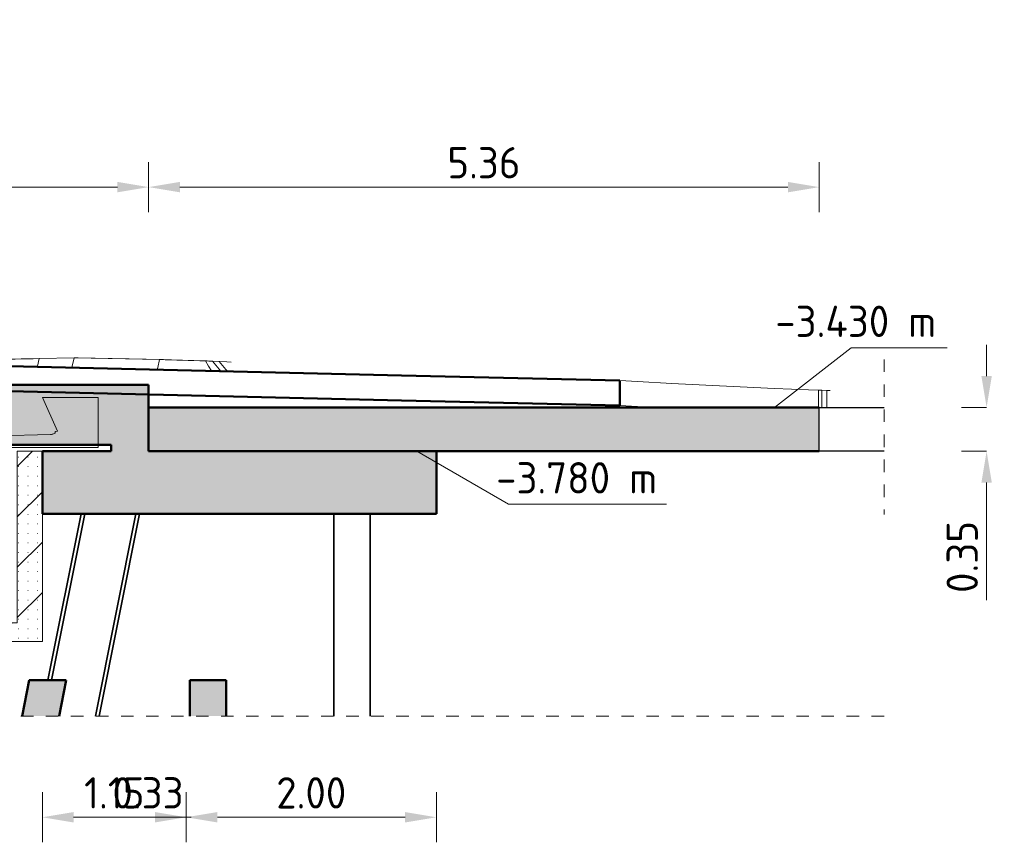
# Model space of a CAD drawing. Header units: metres. Extents: x 115954 to 115994, y 477007 to 477166.
# Tile 11 of 20: x 115974 to 115982, y 477106 to 477112. Entities that reach past the tile are written whole.
import ezdxf

# ---------------------------------------------------------------- set-up
doc = ezdxf.new("R2010")
doc.units = ezdxf.units.M
doc.linetypes.add('Hidden_2_0', pattern=[4, 2, -2])
doc.linetypes.add('XX-AFBREEK', pattern=[7, 4, -1, 1, -1])
doc.layers.get('Defpoints').update_dxf_attribs({"lineweight": 25})
for name, color, linetype, lineweight in [('G_IMPT', 8, 'Continuous', 18), ('N-CO-BC-BETONVORM-AD-1', 252, 'Continuous', 35), ('N-CO-BC-BETONVORM-G-1', 50, 'Continuous', 18), ('N-CO-BC-BETONVORM-G-2', 50, 'Continuous', 35), ('N-CO-BC-BETONVORM-GD', 90, 'Continuous', 18), ('N-CO-BC-BETONVORM-GD-1', 90, 'Continuous', 50), ('N-CO-BC-BETONVORM-GN-1', 7, 'Hidden_2_0', 25), ('X-XX-AL-AFBREEKLIJN-G', 7, 'XX-AFBREEK', 18), ('X-XX-AL-CONSTRUCTIELIJN-G', 7, 'Continuous', 35), ('X-XX-AL-M', 7, 'Continuous', 18), ('X-XX-AL-VERWIJZING_DOORSNEDE-M', 7, 'Continuous', 18)]:
    doc.layers.add(name, color=color, linetype=linetype, lineweight=lineweight)
doc.styles.add('NLCS-ISO-M100-T25', font='NLCS-ISO.ttf', dxfattribs={"height": 0.25})
doc.styles.add('NLCS-ISO_I', font='txt', dxfattribs={"height": 250})
doc.dimstyles.new('NLCS-M100-T25-PIJL_L2_H2', dxfattribs={"dimscale": 0.1, "dimtxt": 2.5, "dimasz": 2.5, "dimexe": 2, "dimexo": 2, "dimgap": 0.7, "dimtad": 1, "dimzin": 0, "dimdsep": 46, "dimtxsty": 'NLCS-ISO-M100-T25', "dimcen": 0, "dimdle": 2, "dimclrd": 256, "dimclre": 256, "dimclrt": 256, "dimazin": 0, "dimtfac": 1, "dimtdec": 3, "dimtofl": 0, "dimtmove": 0, "dimatfit": 3, "dimfxl": 2, "dimfxlon": 1, "dimtfillclr": 256, "dimtolj": 1, "dimtzin": 0, "dimlwd": -1, "dimlwe": -1, "dimarcsym": 0})
pattern_1 = [(45, (532535.8570000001, -4640), (-201.1577371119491, 201.1577371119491), []), (0, (532535.8570000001, -4640), (0, 76.2), [3.353, -72.847])]

# ---------------------------------------------------------------- blocks, each defined once
blk = doc.blocks.new('RHD_SC_Funderingspaal_Prefab_Betonpaal - 290x290 _Te Lood_-V1-Section 2')
at = {"layer": 'N-CO-BC-BETONVORM-G-2'}
for p, q in [((539345.054877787, -5895.686632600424), (539345.054877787, -4280.000000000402)), ((539635.054877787, -4280.000000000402), (539635.054877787, -5895.686632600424))]:
    blk.add_line(p, q, dxfattribs=at)
blk = doc.blocks.new('RHD_SC_Funderingspaal_Prefab_Betonpaal - 290x290 _Te Lood_-1085595-Section 2')
at = {"layer": 'N-CO-BC-BETONVORM-G-2'}
blk.add_hatch(color=256, dxfattribs=at).paths.add_polyline_path([(538195.0548777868, -5895.68663260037), (538485.0548777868, -5895.68663260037), (538485.0548777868, -5610.000000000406), (538195.0548777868, -5610.000000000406)], flags=0)
at = {"layer": 'N-CO-BC-BETONVORM-GD-1'}
for p, q in [((538485.0548777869, -5610.000000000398), (538195.0548777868, -5610.000000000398)), ((538195.0548777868, -5610.000000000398), (538195.0548777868, -5895.686632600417)), ((538485.0548777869, -5895.686632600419), (538485.0548777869, -5610.000000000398))]:
    blk.add_line(p, q, dxfattribs=at)
blk = doc.blocks.new('RHD_SC_Funderingspaal_Prefab_Betonpaal - 290x290 _5 op 1_-1085594-Section 2')
at = {"layer": 'N-CO-BC-BETONVORM-G-2'}
blk.add_hatch(color=256, dxfattribs=at).paths.add_polyline_path([(537148.7891171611, -5895.68663260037), (537205.926443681, -5610.000000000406), (536910.1833118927, -5610.000000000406), (536853.0459853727, -5895.68663260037)], flags=0)
at = {"layer": 'N-CO-BC-BETONVORM-GD-1'}
for p, q in [((536910.1833118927, -5610.000000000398), (536853.0459853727, -5895.686632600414)), ((537205.926443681, -5610.000000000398), (536910.1833118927, -5610.000000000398)), ((537148.7891171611, -5895.686632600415), (537205.926443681, -5610.000000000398))]:
    blk.add_line(p, q, dxfattribs=at)
blk = doc.blocks.new('RHD_SC_Funderingspaal_Prefab_Betonpaal - 400x400 _5 op 1_-1047954-Section 2')
at = {"layer": 'N-CO-BC-BETONVORM-G-2'}
for p, q in [((537089.0940972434, -5610.000000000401), (537355.0940972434, -4280.000000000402)), ((537763.0156583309, -4280.000000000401), (537439.8783318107, -5895.686632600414))]:
    blk.add_line(p, q, dxfattribs=at)
blk = doc.blocks.new('RHD_SC_Funderingspaal_Buisbaal_Staal - 457x6_0 _5 op 1_-1176725-Section 2')
at = {"layer": 'N-CO-BC-BETONVORM-G-2'}
for p, q in [((537326.0296860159, -4280.000000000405), (537060.0296860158, -5610.000000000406)), ((537468.9427430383, -5895.686632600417), (537792.0800695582, -4280.000000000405))]:
    blk.add_line(p, q, dxfattribs=at)
blk = doc.blocks.new('GM_SLD_Wegontwerp - BH5593-RHD-DO-ZZ-M3-N-000004_SLD_Wegontwerp_dwg-1131003-Section 2')
at = {"layer": 'G_IMPT'}
for p, q in [((536190.8701586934, -3086.063392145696), (536221.7684348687, -3057.866761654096)), ((537270.2479753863, -3033.866761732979), (536990.6020031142, -3039.681164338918)), ((537251.4401891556, -3111.421717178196), (537270.2479753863, -3033.866761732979)), ((537952.5098384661, -3048.052359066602), (537270.2479753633, -3033.866761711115)), ((537272.5436007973, -3033.866761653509), (537300.3191098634, -3033.866761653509)), ((537981.9287075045, -3048.038797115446), (537300.3191098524, -3033.866761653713)), ((538047.6829268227, -3050.505959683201), (537982.5809729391, -3048.052359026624)), ((538427.880230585, -3064.00535863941), (538375.3713355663, -3061.69015944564)), ((538429.7317865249, -3064.086996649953), (538427.8802305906, -3064.005358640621)), ((538432.9237460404, -3064.22773512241), (538429.7317865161, -3064.08699664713)), ((538490.4761564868, -3066.55478449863), (538432.9237460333, -3064.22773512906)), ((538525.5710148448, -3067.97379488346), (538490.4761564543, -3066.554784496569)), ((541630.7274633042, -3215.610717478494), (541773.8230683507, -3224.0137971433)), ((541773.8230683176, -3224.013797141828), (542047.197018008, -3239.067281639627)), ((542047.1970179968, -3239.067281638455), (542320.5709676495, -3253.120766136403)), ((542320.5709676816, -3253.120766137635), (542593.9449173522, -3266.174250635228)), ((542593.9449173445, -3266.174250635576), (542867.3188670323, -3278.227735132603)), ((542867.3188670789, -3278.227735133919), (543140.6928166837, -3289.281219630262)), ((543140.6928167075, -3289.281219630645), (543220.1089178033, -3292.304848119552)), ((543220.1089178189, -3292.304848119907), (543245.9294794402, -3293.273319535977)), ((543220.1089177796, -3292.304848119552), (543220.1089177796, -3430.000000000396)), ((543245.9294794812, -3293.273319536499), (543286.4303145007, -3294.788702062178)), ((543245.929479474, -3293.273319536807), (543245.929479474, -3429.999938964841)), ((543286.4303145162, -3294.788702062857), (543287.2144320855, -3294.817993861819)), ((543286.4303144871, -3294.788702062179), (543286.4303144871, -3429.999938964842)), ((543287.2144320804, -3294.817993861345), (543313.8359307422, -3295.807498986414)), ((543287.2144320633, -3294.817993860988), (543287.2144320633, -3429.999938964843)), ((541630.7274632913, -3415.610717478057), (541773.823068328, -3424.013797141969)), ((541773.8230683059, -3424.013797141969), (541881.6326594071, -3429.950390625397))]:
    blk.add_line(p, q, dxfattribs=at)
at = {"layer": 'G_IMPT', "flags": 128}
for points in [[(536974.8076254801, -3104.810161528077), (536975.5664359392, -3101.681164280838), (536990.6020031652, -3039.681164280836)], [(537933.1907620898, -3127.715647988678), (537937.4742712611, -3110.052359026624), (537952.5098384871, -3048.052359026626)], [(537954.2911513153, -3048.052359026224), (537967.5454056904, -3048.052359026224), (537982.5809729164, -3048.052359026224)], [(538367.7344668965, -3138.101301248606), (538343.9737583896, -3099.200094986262), (538318.7275159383, -3057.86676165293)], [(538442.0897814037, -3139.878403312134), (538428.2762665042, -3123.690159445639), (538375.3713355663, -3061.690159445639)], [(538495.494132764, -3141.154774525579), (538482.6367174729, -3126.086996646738), (538456.1842520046, -3095.086996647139), (538429.7317865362, -3064.08699664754)], [(538429.7317865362, -3064.08699664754), (538456.1842520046, -3095.086996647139), (538482.6367174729, -3126.086996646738), (538495.494132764, -3141.154774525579)], [(538429.7317865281, -3064.086996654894), (538456.1842519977, -3095.086996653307), (538482.6367174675, -3126.086996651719), (538495.4941327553, -3141.154774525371)], [(538495.4941327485, -3141.154774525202), (538482.6367174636, -3126.086996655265), (538456.1842519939, -3095.086996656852), (538429.7317865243, -3064.08699665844)]]:
    blk.add_lwpolyline(points, dxfattribs=at)
at = {"layer": 'G_IMPT'}
for points in [[(536990.6020031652, -3039.681164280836), (536734.3241470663, -3045.743030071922), (536478.0462909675, -3051.804895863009), (536221.7684348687, -3057.866761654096)], [(538318.7275159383, -3057.86676165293), (538196.6549567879, -3054.595294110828), (538074.5823976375, -3051.323826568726), (537952.5098384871, -3048.052359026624)], [(538375.3713355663, -3061.690159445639), (538356.4900623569, -3060.415693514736), (538337.6087891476, -3059.141227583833), (538318.7275159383, -3057.86676165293)]]:
    blk.add_open_spline(points, degree=3, dxfattribs=at)
at = {"layer": 'N-CO-BC-BETONVORM-G-2'}
for p, q in [((530925.2897150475, -3142.355334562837), (530925.2897150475, -3342.355334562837)), ((535705.0038224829, -3274.318297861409), (535705.0038224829, -3074.318297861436))]:
    blk.add_line(p, q, dxfattribs=at)
at = {"layer": 'N-CO-BC-BETONVORM-GD-1'}
for p, q in [((530925.2897150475, -3142.355334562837), (530299.0805011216, -3151.102172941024)), ((532571.4982332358, -3119.136215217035), (530925.2897150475, -3142.355334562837)), ((535705.0038224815, -3074.318297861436), (532571.4982332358, -3119.136215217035)), ((536229.4912544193, -3086.996999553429), (535705.0038224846, -3074.318297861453)), ((539887.4842755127, -3174.423527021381), (536229.4912544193, -3086.996999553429)), ((530299.0805011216, -3151.102172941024), (530299.0805010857, -3351.102172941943)), ((541630.7274633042, -3215.610717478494), (539887.4842755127, -3174.423527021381)), ((541630.7274632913, -3415.610717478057), (541630.7274633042, -3215.610717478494)), ((532571.4982331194, -3319.136215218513), (535705.0038224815, -3274.318297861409)), ((535705.0038224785, -3274.318297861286), (536229.4912544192, -3286.996999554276)), ((536229.4912544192, -3286.996999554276), (539887.4842752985, -3374.42352701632)), ((530299.0805010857, -3351.102172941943), (530925.2897150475, -3342.355334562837)), ((530925.2897150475, -3342.355334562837), (532571.4982331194, -3319.136215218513)), ((539887.4842752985, -3374.42352701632), (541630.7274632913, -3415.610717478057))]:
    blk.add_line(p, q, dxfattribs=at)
blk = doc.blocks.new('GM_SLD_Wegontwerp - GM_SLD_Wegontwerp-1131005-Section 2')
blk.add_blockref('GM_SLD_Wegontwerp - BH5593-RHD-DO-ZZ-M3-N-000004_SLD_Wegontwerp_dwg-1131003-Section 2', (0, 0))
blk = doc.blocks.new('Nieuwe landhoofden - Nieuwe landhoofden-1139905-Section 2')
at = {"layer": 'N-CO-BC-BETONVORM-G-1'}
h = blk.add_hatch(dxfattribs=at)
h.set_pattern_fill('FP_1', color=256, style=0, pattern_type=2)
h.set_pattern_definition(pattern_1)
h.paths.add_polyline_path([(536690.0548777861, -5300.000000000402), (537015.054877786, -5300.000000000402), (537015.054877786, -3780.000000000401), (536815.0548777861, -3780.000000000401), (536815.0548777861, -5150.000000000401), (536690.0548777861, -5150.000000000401)], flags=0)
at = {"layer": 'N-CO-BC-BETONVORM-GD'}
h = blk.add_hatch(dxfattribs=at)
h.set_pattern_fill('FP_1', color=256, style=0, pattern_type=2)
h.set_pattern_definition(pattern_1)
h.paths.add_polyline_path([(530461.0928855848, -5300.000000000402), (530690.0548777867, -5300.000000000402), (530690.0548777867, -5150.000000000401), (530565.0548777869, -5150.000000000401), (530565.0548777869, -3780.000000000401), (530365.0548777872, -3780.000000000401), (530365.0548777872, -5300.000000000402)], flags=0)
for p, q in [((530565.0548777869, -3780.000000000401), (530365.0548777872, -3780.000000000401)), ((530365.0548777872, -3780.000000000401), (530365.0548777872, -5300.000000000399)), ((530565.0548777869, -5150.000000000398), (530565.0548777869, -3780.000000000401)), ((537015.054877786, -3780.0000000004), (536815.0548777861, -3780.0000000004)), ((536815.0548777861, -3780.0000000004), (536815.0548777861, -5150.000000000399)), ((537015.054877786, -5300.0000000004), (537015.054877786, -3780.0000000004)), ((530690.0548777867, -5150.000000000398), (530565.0548777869, -5150.000000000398)), ((530690.0548777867, -5300.000000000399), (530690.0548777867, -5150.000000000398)), ((536815.0548777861, -5150.000000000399), (536690.0548777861, -5150.000000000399)), ((536690.0548777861, -5150.000000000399), (536690.0548777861, -5300.0000000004)), ((530365.0548777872, -5300.000000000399), (530690.0548777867, -5300.000000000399)), ((536690.0548777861, -5300.0000000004), (537015.054877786, -5300.0000000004))]:
    blk.add_line(p, q, dxfattribs=at)
blk = doc.blocks.new('CIB_DI_Afbreeklijn - Type 1-1140928-Section 2')
at = {"layer": 'X-XX-AL-AFBREEKLIJN-G'}
blk.add_line((543743.9472193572, -5895.686632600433), (524587.5030542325, -5895.68663260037), dxfattribs=at)
blk = doc.blocks.new('CIB_DI_Afbreeklijn - Type 1-1141663-Section 2')
at = {"layer": 'X-XX-AL-AFBREEKLIJN-G'}
blk.add_line((543743.9472193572, -3046.501753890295), (543743.9472193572, -4286.501753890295), dxfattribs=at)
blk = doc.blocks.new('*D124')
at = {"layer": 'Defpoints', "color": 0, "transparency": 16777216}
for p in [(115974.1274318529, 477108.3293963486), (115973.8024318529, 477107.4593963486), (115974.1274318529, 477105.9048844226)]:
    blk.add_point(p, dxfattribs=at)
at = {"layer": 'X-XX-AL-VERWIJZING_DOORSNEDE-M', "transparency": 16777216}
for p, q in [((115973.8024318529, 477106.1048844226), (115973.8024318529, 477105.7048844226)), ((115974.1274318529, 477106.1048844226), (115974.1274318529, 477105.7048844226)), ((115973.5524318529, 477105.9048844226), (115973.3024318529, 477105.9048844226)), ((115974.3774318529, 477105.9048844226), (115975.3174318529, 477105.9048844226))]:
    blk.add_line(p, q, dxfattribs=at)
for points in [[(115973.5524318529, 477105.9465510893), (115973.5524318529, 477105.8632177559), (115973.8024318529, 477105.9048844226)], [(115974.3774318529, 477105.9465510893), (115974.3774318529, 477105.8632177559), (115974.1274318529, 477105.9048844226)]]:
    blk.add_solid(points, dxfattribs=at)
at = {"layer": 'X-XX-AL-VERWIJZING_DOORSNEDE-M', "transparency": 16777216, "insert": (115974.9724318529, 477106.0998844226), "char_height": 0.25, "width": 0.2067036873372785, "attachment_point": 5, "style": 'NLCS-ISO-M100-T25'}
blk.add_mtext('\\A1;0.33', dxfattribs=at)
blk = doc.blocks.new('*D125')
at = {"layer": 'Defpoints', "color": 0, "transparency": 16777216}
for p in [(115974.1274318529, 477108.3293963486), (115975.2774318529, 477108.3293963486), (115975.2774318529, 477105.9048844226)]:
    blk.add_point(p, dxfattribs=at)
at = {"layer": 'X-XX-AL-VERWIJZING_DOORSNEDE-M', "transparency": 16777216}
for p, q in [((115974.1274318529, 477106.1048844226), (115974.1274318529, 477105.7048844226)), ((115975.2774318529, 477106.1048844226), (115975.2774318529, 477105.7048844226)), ((115974.3774318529, 477105.9048844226), (115975.0274318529, 477105.9048844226))]:
    blk.add_line(p, q, dxfattribs=at)
for points in [[(115974.3774318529, 477105.9465510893), (115974.3774318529, 477105.8632177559), (115974.1274318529, 477105.9048844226)], [(115975.0274318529, 477105.9465510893), (115975.0274318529, 477105.8632177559), (115975.2774318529, 477105.9048844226)]]:
    blk.add_solid(points, dxfattribs=at)
at = {"layer": 'X-XX-AL-VERWIJZING_DOORSNEDE-M', "transparency": 16777216, "insert": (115974.7024318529, 477106.0998844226), "char_height": 0.25, "width": 0.2346366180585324, "attachment_point": 5, "style": 'NLCS-ISO-M100-T25'}
blk.add_mtext('\\A1;1.15', dxfattribs=at)
blk = doc.blocks.new('*D126')
at = {"layer": 'Defpoints', "color": 0, "transparency": 16777216}
for p in [(115975.2774318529, 477108.3293963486), (115977.2774318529, 477108.3293963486), (115977.2774318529, 477105.9048844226)]:
    blk.add_point(p, dxfattribs=at)
at = {"layer": 'X-XX-AL-VERWIJZING_DOORSNEDE-M', "transparency": 16777216}
for p, q in [((115975.2774318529, 477106.1048844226), (115975.2774318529, 477105.7048844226)), ((115977.2774318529, 477106.1048844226), (115977.2774318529, 477105.7048844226)), ((115975.5274318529, 477105.9048844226), (115977.0274318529, 477105.9048844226))]:
    blk.add_line(p, q, dxfattribs=at)
for points in [[(115975.5274318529, 477105.9465510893), (115975.5274318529, 477105.8632177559), (115975.2774318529, 477105.9048844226)], [(115977.0274318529, 477105.9465510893), (115977.0274318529, 477105.8632177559), (115977.2774318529, 477105.9048844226)]]:
    blk.add_solid(points, dxfattribs=at)
at = {"layer": 'X-XX-AL-VERWIJZING_DOORSNEDE-M', "transparency": 16777216, "insert": (115976.2774318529, 477106.0998844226), "char_height": 0.25, "width": 0.2756049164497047, "attachment_point": 5, "style": 'NLCS-ISO-M100-T25'}
blk.add_mtext('\\A1;2.00', dxfattribs=at)
blk = doc.blocks.new('*D130')
at = {"layer": 'Defpoints', "color": 0, "transparency": 16777216}
for p in [(115970.8024318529, 477112.2769890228), (115974.9774318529, 477110.9394445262), (115974.9774318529, 477109.2293963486)]:
    blk.add_point(p, dxfattribs=at)
at = {"layer": 'X-XX-AL-VERWIJZING_DOORSNEDE-M', "transparency": 16777216}
for p, q in [((115970.8024318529, 477111.1394445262), (115970.8024318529, 477110.7394445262)), ((115974.9774318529, 477110.7394445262), (115974.9774318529, 477111.1394445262)), ((115971.0524318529, 477110.9394445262), (115974.7274318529, 477110.9394445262))]:
    blk.add_line(p, q, dxfattribs=at)
for points in [[(115971.0524318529, 477110.9811111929), (115971.0524318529, 477110.8977778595), (115970.8024318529, 477110.9394445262)], [(115974.7274318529, 477110.9811111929), (115974.7274318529, 477110.8977778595), (115974.9774318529, 477110.9394445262)]]:
    blk.add_solid(points, dxfattribs=at)
at = {"layer": 'X-XX-AL-VERWIJZING_DOORSNEDE-M', "transparency": 16777216, "insert": (115972.8899318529, 477111.1344445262), "char_height": 0.25, "width": 0.2644317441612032, "attachment_point": 5, "style": 'NLCS-ISO-M100-T25'}
blk.add_mtext('\\A1;4.18', dxfattribs=at)
blk = doc.blocks.new('*D131')
at = {"layer": 'Defpoints', "color": 0, "transparency": 16777216}
for p in [(115980.3374560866, 477110.9394445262), (115974.9774318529, 477109.2293963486), (115980.3374560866, 477109.1793963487)]:
    blk.add_point(p, dxfattribs=at)
at = {"layer": 'X-XX-AL-VERWIJZING_DOORSNEDE-M', "transparency": 16777216}
for p, q in [((115974.9774318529, 477110.7394445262), (115974.9774318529, 477111.1394445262)), ((115980.3374560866, 477110.7394445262), (115980.3374560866, 477111.1394445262)), ((115975.2274318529, 477110.9394445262), (115980.0874560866, 477110.9394445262))]:
    blk.add_line(p, q, dxfattribs=at)
for points in [[(115975.2274318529, 477110.9811111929), (115975.2274318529, 477110.8977778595), (115974.9774318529, 477110.9394445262)], [(115980.0874560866, 477110.9811111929), (115980.0874560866, 477110.8977778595), (115980.3374560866, 477110.9394445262)]]:
    blk.add_solid(points, dxfattribs=at)
at = {"layer": 'X-XX-AL-VERWIJZING_DOORSNEDE-M', "transparency": 16777216, "insert": (115977.6574439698, 477111.1344445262), "char_height": 0.25, "width": 0.2756049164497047, "attachment_point": 5, "style": 'NLCS-ISO-M100-T25'}
blk.add_mtext('\\A1;5.36', dxfattribs=at)
blk = doc.blocks.new('*D133')
at = {"layer": 'Defpoints', "color": 0, "transparency": 16777216}
for p in [(115981.8178361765, 477109.1793963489), (115981.6764148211, 477108.8293963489), (115981.8178361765, 477108.8293963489)]:
    blk.add_point(p, dxfattribs=at)
at = {"layer": 'X-XX-AL-VERWIJZING_DOORSNEDE-M', "transparency": 16777216}
for p, q in [((115981.6764148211, 477109.4293963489), (115981.6764148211, 477109.6793963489)), ((115981.6764148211, 477109.1793963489), (115981.4764148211, 477109.1793963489)), ((115981.6764148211, 477108.8293963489), (115981.4764148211, 477108.8293963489)), ((115981.6764148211, 477108.5793963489), (115981.6764148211, 477107.6393963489))]:
    blk.add_line(p, q, dxfattribs=at)
for points in [[(115981.6347481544, 477109.4293963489), (115981.7180814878, 477109.4293963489), (115981.6764148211, 477109.1793963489)], [(115981.6347481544, 477108.5793963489), (115981.7180814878, 477108.5793963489), (115981.6764148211, 477108.8293963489)]]:
    blk.add_solid(points, dxfattribs=at)
at = {"layer": 'X-XX-AL-VERWIJZING_DOORSNEDE-M', "transparency": 16777216, "insert": (115981.4814148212, 477107.9843963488), "char_height": 0.25, "width": 0.2067036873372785, "attachment_point": 5, "rotation": 90, "style": 'NLCS-ISO-M100-T25'}
blk.add_mtext('\\A1;0.35', dxfattribs=at)

msp = doc.modelspace()

# ---------------------------------------------------------------- hatches: boundary and pattern name
at = {"layer": 'N-CO-BC-BETONVORM-AD-1'}
for points in [[(115971.0180438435, 477108.8793963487), (115974.9774318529, 477108.8793963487), (115974.9774318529, 477109.3593963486), (115966.6274318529, 477109.3593963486), (115966.6274318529, 477109.2293963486), (115966.9274318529, 477109.2293963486), (115966.9274318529, 477108.8793963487), (115970.9297214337, 477108.8793963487)], [(115980.2918968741, 477108.8293963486), (115980.3374560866, 477108.8293963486), (115980.3374560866, 477109.1793963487), (115974.9774318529, 477109.1793963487), (115974.9774318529, 477108.8293963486), (115979.5853175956, 477108.8293963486)], [(115974.6774318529, 477108.8293963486), (115974.9774318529, 477108.8293963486), (115974.9774318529, 477108.8793963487), (115974.6774318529, 477108.8793963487)], [(115974.1274318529, 477108.3293963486), (115977.2774318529, 477108.3293963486), (115977.2774318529, 477108.8293963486), (115974.1274318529, 477108.8293963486), (115974.1274318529, 477108.6267458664)]]:
    msp.add_hatch(color=256, dxfattribs=at).paths.add_polyline_path(points, flags=0)

# ---------------------------------------------------------------- linework, layer by layer
at = {"layer": 'N-CO-BC-BETONVORM-GD'}
for p, q in [((115974.5732683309, 477109.2593963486), (115974.1279213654, 477109.2593963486)), ((115974.1279213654, 477109.2593963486), (115974.2492800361, 477108.9893733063)), ((115974.5732683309, 477108.8593963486), (115974.5732683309, 477109.2593963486)), ((115974.1929284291, 477108.9628257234), (115973.5202562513, 477108.9443963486)), ((115974.2492800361, 477108.9893733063), (115974.2297666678, 477108.987180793)), ((115973.5669337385, 477108.8593963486), (115974.5732683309, 477108.8593963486))]:
    msp.add_line(p, q, dxfattribs=at)
at = {"layer": 'N-CO-BC-BETONVORM-GD', "flags": 128}
msp.add_lwpolyline([(115974.2297666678, 477108.987180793), (115974.2306951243, 477108.9837421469), (115974.23042095, 477108.9802750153), (115974.2289523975, 477108.976883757), (115974.2263336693, 477108.9736704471), (115974.2226435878, 477108.9707318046), (115974.2179932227, 477108.9681562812), (115974.2125225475, 477108.9660213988), (115974.2063962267, 477108.9643914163), (115974.1997986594, 477108.9633153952), (115974.1929284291, 477108.9628257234)], dxfattribs=at)
at = {"layer": 'N-CO-BC-BETONVORM-GD-1'}
for p, q in [((115974.9774318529, 477109.3593963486), (115966.6274318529, 477109.3593963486)), ((115974.9774318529, 477109.2833091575), (115974.9774318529, 477109.3593963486)), ((115974.9774318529, 477109.282756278), (115974.9774318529, 477108.8293963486)), ((115980.3374560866, 477109.1793963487), (115974.9774318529, 477109.1793963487)), ((115966.9274318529, 477108.8793963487), (115974.6774318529, 477108.8793963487)), ((115974.6774318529, 477108.8793963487), (115974.6774318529, 477108.8293963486)), ((115974.9774318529, 477108.8293963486), (115974.9774318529, 477108.8793963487)), ((115974.6774318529, 477108.8293963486), (115974.1274318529, 477108.8293963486)), ((115974.1274318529, 477108.8293963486), (115974.1274318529, 477108.3293963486)), ((115974.9774318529, 477108.8293963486), (115980.3374560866, 477108.8293963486)), ((115977.2774318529, 477108.3293963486), (115977.2774318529, 477108.8293963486)), ((115974.1274318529, 477108.3293963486), (115977.2774318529, 477108.3293963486))]:
    msp.add_line(p, q, dxfattribs=at)
at = {"layer": 'N-CO-BC-BETONVORM-GN-1'}
for p, q in [((115974.9774318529, 477109.2828058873), (115974.9774318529, 477109.2832595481)), ((115980.3374560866, 477108.8293963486), (115980.3374560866, 477109.1793963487)), ((115980.3374560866, 477109.1793963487), (115980.8563241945, 477109.1793963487)), ((115980.8563241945, 477108.8293963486), (115980.3374560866, 477108.8293963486))]:
    msp.add_line(p, q, dxfattribs=at)
at = {"layer": 'X-XX-AL-M'}
for p, q in [((115979.981330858, 477109.1793963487), (115980.5941241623, 477109.656344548)), ((115980.5941241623, 477109.656344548), (115981.3601157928, 477109.656344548)), ((115977.121628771, 477108.8293963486), (115977.8546407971, 477108.4061916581)), ((115977.8546407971, 477108.4061916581), (115979.116136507, 477108.4061916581))]:
    msp.add_line(p, q, dxfattribs=at)

# ---------------------------------------------------------------- block references
at = {"layer": 'N-CO-BC-BETONVORM-G-1', "xscale": 0.001, "yscale": 0.001, "zscale": 0.001}
msp.add_blockref('Nieuwe landhoofden - Nieuwe landhoofden-1139905-Section 2', (115437.1123769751, 477112.6093963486), dxfattribs=at)
at = {"layer": 'N-CO-BC-BETONVORM-G-2', "xscale": 0.001, "yscale": 0.001, "zscale": 0.001}
for name in ['GM_SLD_Wegontwerp - GM_SLD_Wegontwerp-1131005-Section 2', 'RHD_SC_Funderingspaal_Buisbaal_Staal - 457x6_0 _5 op 1_-1176725-Section 2', 'RHD_SC_Funderingspaal_Prefab_Betonpaal - 400x400 _5 op 1_-1047954-Section 2', 'RHD_SC_Funderingspaal_Prefab_Betonpaal - 290x290 _Te Lood_-V1-Section 2', 'RHD_SC_Funderingspaal_Prefab_Betonpaal - 290x290 _5 op 1_-1085594-Section 2', 'RHD_SC_Funderingspaal_Prefab_Betonpaal - 290x290 _Te Lood_-1085595-Section 2']:
    msp.add_blockref(name, (115437.1123769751, 477112.6093963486), dxfattribs=at)
at = {"layer": 'X-XX-AL-CONSTRUCTIELIJN-G', "xscale": 0.001, "yscale": 0.001, "zscale": 0.001}
for name in ['CIB_DI_Afbreeklijn - Type 1-1141663-Section 2', 'CIB_DI_Afbreeklijn - Type 1-1140928-Section 2']:
    msp.add_blockref(name, (115437.1123769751, 477112.6093963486), dxfattribs=at)

# ---------------------------------------------------------------- texts
at = {"layer": 'X-XX-AL-M', "char_height": 0.2500000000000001, "attachment_point": 1, "line_spacing_factor": 1.135194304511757, "style": 'NLCS-ISO_I'}
for s, insert, width in [('-3.430 m', (115979.9870439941, 477109.9920241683), 1.615372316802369), ('-3.780 m', (115977.7555986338, 477108.7418712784), 1.585290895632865)]:
    msp.add_mtext(s, dxfattribs=dict(at, insert=insert, width=width))

# ---------------------------------------------------------------- dimensions: what is measured, and where the dimension line sits
at = {"layer": 'X-XX-AL-VERWIJZING_DOORSNEDE-M'}
for base, p1, p2, picture, middle in [((115974.9774318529, 477110.9394445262), (115970.8024318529, 477112.2769890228), (115974.9774318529, 477109.2293963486), '*D130', (115972.8899318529, 477111.1344445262)), ((115980.3374560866, 477110.9394445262), (115974.9774318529, 477109.2293963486), (115980.3374560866, 477109.1793963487), '*D131', (115977.6574439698, 477111.1344445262)), ((115974.1274318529, 477105.9048844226), (115973.8024318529, 477107.4593963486), (115974.1274318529, 477108.3293963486), '*D124', (115974.9724318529, 477106.0998844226)), ((115975.2774318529, 477105.9048844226), (115974.1274318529, 477108.3293963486), (115975.2774318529, 477108.3293963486), '*D125', (115974.7024318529, 477106.0998844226)), ((115977.2774318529, 477105.9048844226), (115975.2774318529, 477108.3293963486), (115977.2774318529, 477108.3293963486), '*D126', (115976.2774318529, 477106.0998844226))]:
    dim = msp.add_linear_dim(base=base, p1=p1, p2=p2, dimstyle='NLCS-M100-T25-PIJL_L2_H2', dxfattribs=at)
    dim.commit()
    dim.dimension.update_dxf_attribs({"geometry": picture, "text_midpoint": middle})
dim = msp.add_linear_dim(base=(115981.6764148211, 477108.8293963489), p1=(115981.8178361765, 477109.1793963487), p2=(115981.8178361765, 477108.8293963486), angle=90, dimstyle='NLCS-M100-T25-PIJL_L2_H2', dxfattribs=at)
dim.commit()
dim.dimension.update_dxf_attribs({"geometry": '*D133', "text_midpoint": (115981.4814148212, 477107.9843963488)})

doc.saveas('drawing.dxf')
